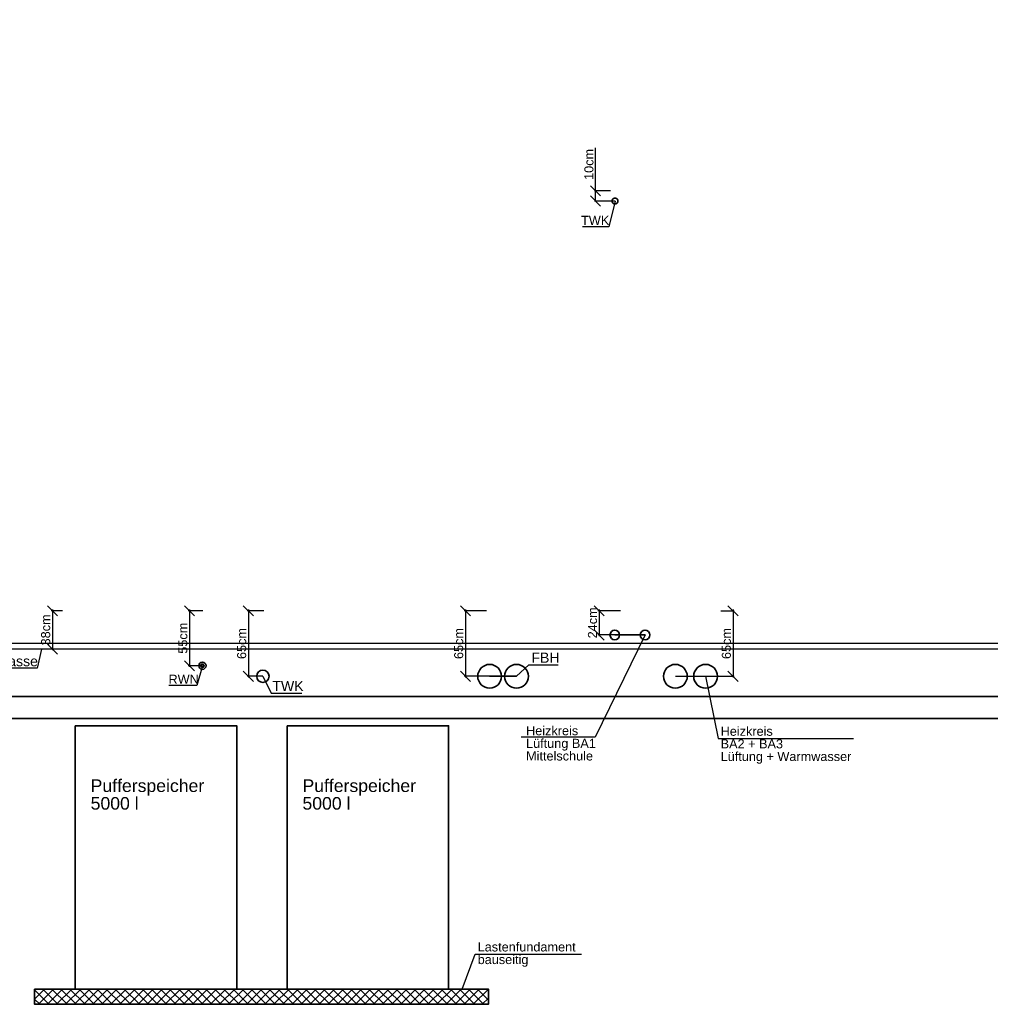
# Model space of a CAD drawing. Header units: millimetres. Extents: x -101964 to 1, y -45491 to 0.
# Tile 6 of 11: x -57923 to -48300, y -43875 to -34118. Entities that reach past the tile are written whole.
import ezdxf
from ezdxf import colors
from ezdxf.entities.mleader import LeaderData, LeaderLine
from ezdxf.math import Vec2, Vec3

# ---------------------------------------------------------------- set-up
doc = ezdxf.new("R2010")
doc.units = ezdxf.units.MM
doc.header["$LTSCALE"] = 20
doc.linetypes.add('STRICHLINIE', pattern=[19.05, 12.7, -6.35])
doc.layers.get('DEFPOINTS').update_dxf_attribs({"color": 2})
for name, color, linetype, lineweight in [('C-Komponenten-Text', 7, 'Continuous', 18), ('E-Trasse', 4, 'Continuous', 30), ('H-Geothermie-Rücklauf', 60, 'STRICHLINIE', 35), ('H-Geothermie-Vorlauf', 102, 'Continuous', 35), ('H-Heizung-Rücklauf-HT', 140, 'STRICHLINIE', 35), ('H-Heizung-Vorlauf-HT', 10, 'Continuous', 35), ('H-Komponenten', 7, 'Continuous', 35), ('H-Komponenten-Text', 7, 'Continuous', 18), ('L-Komponenten-Text', 7, 'Continuous', 18), ('S-Komponenten-Text', 7, 'Continuous', 18), ('S-Regenwassernutzung', 142, 'STRICHLINIE', 35), ('S-Trinkwasser-kalt', 90, 'STRICHLINIE', 35), ('Z-Aussparungen-Schlitze-Bemassung', 7, 'Continuous', 18)]:
    doc.layers.add(name, color=color, linetype=linetype, lineweight=lineweight)
doc.layers.add('H-Heizung-Rücklauf-NT', color=7, linetype='STRICHLINIE', lineweight=35, true_color=0x7fdfff)
doc.layers.add('H-Heizung-Vorlauf-NT', color=7, linetype='Continuous', lineweight=35, true_color=0xff7f7f)
doc.styles.add('ERSTELLTER_STIL_2', font='arial.ttf')
doc.styles.get("Standard").update_dxf_attribs({"font": 'arial.ttf'})
doc.dimstyles.new('1-10 cm', dxfattribs={"dimtxt": 125, "dimasz": 25, "dimexe": 12, "dimexo": 12, "dimgap": 20, "dimtad": 1, "dimdec": 0, "dimlfac": 0.1, "dimzin": 0, "dimtxsty": 'Standard', "dimblk": 'OBLIQUE', "dimcen": 0.09, "dimdle": 12, "dimadec": 0, "dimazin": 0, "dimtfac": 1, "dimtdec": 0, "dimtofl": 0, "dimtmove": 0, "dimatfit": 3, "dimldrblk": 'OBLIQUE', "dimfxl": 1, "dimtolj": 1, "dimtzin": 0, "dimarcsym": 0})

# ---------------------------------------------------------------- blocks, each defined once
blk = doc.blocks.new('_None')
blk = doc.blocks.new('_Oblique')
at = {"color": 0, "linetype": 'ByBlock', "lineweight": -2}
blk.add_line((-0.5, -0.5), (0.5, 0.5), dxfattribs=at)
blk = doc.blocks.new('*D83')
at = {"layer": 'DEFPOINTS', "color": 0, "transparency": 16777216}
for p in [(-57499.3, -39975.4), (-57599.3, -40355.4), (-57470.2, -40355.4)]:
    blk.add_point(p, dxfattribs=at)
at = {"layer": 'Z-Aussparungen-Schlitze-Bemassung', "color": 0, "lineweight": -2, "transparency": 16777216}
for p, q in [((-57499.3, -39975.4), (-57611.3, -39975.4)), ((-57599.3, -39963.4), (-57599.3, -40367.4)), ((-57470.2, -40355.4), (-57611.3, -40355.4))]:
    blk.add_line(p, q, dxfattribs=at)
at = {"layer": 'Z-Aussparungen-Schlitze-Bemassung', "color": 0, "lineweight": -2, "transparency": 16777216, "xscale": 100, "yscale": 100, "zscale": 100}
for p, rotation in [((-57599.3, -39975.4), 90), ((-57599.3, -40355.4), 270)]:
    blk.add_blockref('_Oblique', p, dxfattribs=dict(at, rotation=rotation))
at = {"layer": 'Z-Aussparungen-Schlitze-Bemassung', "color": 0, "transparency": 16777216, "insert": (-57665.3, -40165.4), "char_height": 90, "attachment_point": 5, "rotation": 90}
blk.add_mtext('\\A1;38cm', dxfattribs=at)
blk = doc.blocks.new('*D84')
at = {"layer": 'DEFPOINTS', "color": 0, "transparency": 16777216}
for p in [(-56106.7, -39975.4), (-56239.9, -40520.4), (-56111.9, -40520.4)]:
    blk.add_point(p, dxfattribs=at)
at = {"layer": 'Z-Aussparungen-Schlitze-Bemassung', "color": 0, "lineweight": -2, "transparency": 16777216}
for p, q in [((-56106.7, -39975.4), (-56251.9, -39975.4)), ((-56239.9, -39963.4), (-56239.9, -40532.4)), ((-56111.9, -40520.4), (-56251.9, -40520.4))]:
    blk.add_line(p, q, dxfattribs=at)
at = {"layer": 'Z-Aussparungen-Schlitze-Bemassung', "color": 0, "lineweight": -2, "transparency": 16777216, "xscale": 100, "yscale": 100, "zscale": 100}
for p, rotation in [((-56239.9, -39975.4), 90), ((-56239.9, -40520.4), 270)]:
    blk.add_blockref('_Oblique', p, dxfattribs=dict(at, rotation=rotation))
at = {"layer": 'Z-Aussparungen-Schlitze-Bemassung', "color": 0, "transparency": 16777216, "insert": (-56305.7, -40247.9), "char_height": 90, "attachment_point": 5, "rotation": 90}
blk.add_mtext('\\A1;55cm', dxfattribs=at)
blk = doc.blocks.new('*D85')
at = {"layer": 'DEFPOINTS', "color": 0, "transparency": 16777216}
for p in [(-53294.4, -39975.4), (-53504.6, -40625.4), (-52997.9, -40625.4)]:
    blk.add_point(p, dxfattribs=at)
at = {"layer": 'Z-Aussparungen-Schlitze-Bemassung', "color": 0, "lineweight": -2, "transparency": 16777216}
for p, q in [((-53294.4, -39975.4), (-53516.6, -39975.4)), ((-53504.6, -39963.4), (-53504.6, -40637.4)), ((-52997.9, -40625.4), (-53516.6, -40625.4))]:
    blk.add_line(p, q, dxfattribs=at)
at = {"layer": 'Z-Aussparungen-Schlitze-Bemassung', "color": 0, "lineweight": -2, "transparency": 16777216, "xscale": 100, "yscale": 100, "zscale": 100}
for p, rotation in [((-53504.6, -39975.4), 90), ((-53504.6, -40625.4), 270)]:
    blk.add_blockref('_Oblique', p, dxfattribs=dict(at, rotation=rotation))
at = {"layer": 'Z-Aussparungen-Schlitze-Bemassung', "color": 0, "transparency": 16777216, "insert": (-53570.6, -40300.4), "char_height": 90, "attachment_point": 5, "rotation": 90}
blk.add_mtext('\\A1;65cm', dxfattribs=at)
blk = doc.blocks.new('*D86')
at = {"layer": 'DEFPOINTS', "color": 0, "transparency": 16777216}
for p in [(-51967.7, -39975.4), (-52178, -40215.4), (-51723.2, -40215.4)]:
    blk.add_point(p, dxfattribs=at)
at = {"layer": 'Z-Aussparungen-Schlitze-Bemassung', "color": 0, "lineweight": -2, "transparency": 16777216}
for p, q in [((-51967.7, -39975.4), (-52190, -39975.4)), ((-52178, -39963.4), (-52178, -40227.4)), ((-51723.2, -40215.4), (-52190, -40215.4))]:
    blk.add_line(p, q, dxfattribs=at)
at = {"layer": 'Z-Aussparungen-Schlitze-Bemassung', "color": 0, "lineweight": -2, "transparency": 16777216, "xscale": 100, "yscale": 100, "zscale": 100}
for p, rotation in [((-52178, -39975.4), 90), ((-52178, -40215.4), 270)]:
    blk.add_blockref('_Oblique', p, dxfattribs=dict(at, rotation=rotation))
at = {"layer": 'Z-Aussparungen-Schlitze-Bemassung', "color": 0, "transparency": 16777216, "insert": (-52243.9, -40095.4), "char_height": 90, "attachment_point": 5, "rotation": 90}
blk.add_mtext('\\A1;24cm', dxfattribs=at)
blk = doc.blocks.new('*D87')
at = {"layer": 'DEFPOINTS', "color": 0, "transparency": 16777216}
for p in [(-50971, -39975.4), (-51422.8, -40625.4), (-50851, -40625.4)]:
    blk.add_point(p, dxfattribs=at)
at = {"layer": 'Z-Aussparungen-Schlitze-Bemassung', "color": 0, "lineweight": -2, "transparency": 16777216}
for p, q in [((-50971, -39975.4), (-50839, -39975.4)), ((-50851, -39963.4), (-50851, -40637.4)), ((-51422.8, -40625.4), (-50839, -40625.4))]:
    blk.add_line(p, q, dxfattribs=at)
at = {"layer": 'Z-Aussparungen-Schlitze-Bemassung', "color": 0, "lineweight": -2, "transparency": 16777216, "xscale": 100, "yscale": 100, "zscale": 100}
for p, rotation in [((-50851, -39975.4), 90), ((-50851, -40625.4), 270)]:
    blk.add_blockref('_Oblique', p, dxfattribs=dict(at, rotation=rotation))
at = {"layer": 'Z-Aussparungen-Schlitze-Bemassung', "color": 0, "transparency": 16777216, "insert": (-50916.9, -40300.4), "char_height": 90, "attachment_point": 5, "rotation": 90}
blk.add_mtext('\\A1;65cm', dxfattribs=at)
blk = doc.blocks.new('*D88')
at = {"layer": 'DEFPOINTS', "color": 0, "transparency": 16777216}
for p in [(-55504.2, -39975.4), (-55656.3, -40625.4), (-55511.9, -40625.4)]:
    blk.add_point(p, dxfattribs=at)
at = {"layer": 'Z-Aussparungen-Schlitze-Bemassung', "color": 0, "lineweight": -2, "transparency": 16777216}
for p, q in [((-55504.2, -39975.4), (-55668.3, -39975.4)), ((-55656.3, -39963.4), (-55656.3, -40637.4)), ((-55511.9, -40625.4), (-55668.3, -40625.4))]:
    blk.add_line(p, q, dxfattribs=at)
at = {"layer": 'Z-Aussparungen-Schlitze-Bemassung', "color": 0, "lineweight": -2, "transparency": 16777216, "xscale": 100, "yscale": 100, "zscale": 100}
for p, rotation in [((-55656.3, -39975.4), 90), ((-55656.3, -40625.4), 270)]:
    blk.add_blockref('_Oblique', p, dxfattribs=dict(at, rotation=rotation))
at = {"layer": 'Z-Aussparungen-Schlitze-Bemassung', "color": 0, "transparency": 16777216, "insert": (-55722.3, -40300.4), "char_height": 90, "attachment_point": 5, "rotation": 90}
blk.add_mtext('\\A1;65cm', dxfattribs=at)
blk = doc.blocks.new('*D98')
at = {"layer": 'DEFPOINTS', "color": 0, "transparency": 16777216}
for p in [(-52065, -35815.4), (-52213.6, -35915.4), (-52021.2, -35915.4)]:
    blk.add_point(p, dxfattribs=at)
at = {"layer": 'Z-Aussparungen-Schlitze-Bemassung', "color": 0, "lineweight": -2, "transparency": 16777216}
for p, q in [((-52213.6, -35815.4), (-52213.6, -35389.7)), ((-52213.6, -35915.4), (-52213.6, -35803.4)), ((-52065, -35815.4), (-52225.6, -35815.4)), ((-52021.2, -35915.4), (-52225.6, -35915.4))]:
    blk.add_line(p, q, dxfattribs=at)
at = {"layer": 'Z-Aussparungen-Schlitze-Bemassung', "color": 0, "lineweight": -2, "transparency": 16777216, "xscale": 100, "yscale": 100, "zscale": 100}
for p, rotation in [((-52213.6, -35815.4), 90), ((-52213.6, -35915.4), 270)]:
    blk.add_blockref('_Oblique', p, dxfattribs=dict(at, rotation=rotation))
at = {"layer": 'Z-Aussparungen-Schlitze-Bemassung', "color": 0, "transparency": 16777216, "insert": (-52279.6, -35552.6), "char_height": 90, "attachment_point": 5, "rotation": 90}
blk.add_mtext('\\A1;10cm', dxfattribs=at)

msp = doc.modelspace()

# ---------------------------------------------------------------- hatches: boundary and pattern name
at = {"layer": 'H-Komponenten', "lineweight": 9}
h = msp.add_hatch(dxfattribs=at)
h.set_pattern_fill('ANSI37', color=256, scale=20)
h.set_pattern_definition([(45, (4816.806, 0), (-44.90128, 44.90128), []), (135, (4816.806, 0), (-44.90128, -44.90128), [])])
h.paths.add_polyline_path([(-57775.99, -43725.38), (-53276.21, -43725.16), (-53276.21, -43875.27), (-57775.99, -43875.49)])

# ---------------------------------------------------------------- linework, layer by layer
at = {"layer": 'E-Trasse'}
msp.add_lwpolyline([(-42021.89, -40355.38), (-61825.76, -40355.38), (-61825.76, -40295.38), (-42021.89, -40295.38), (-42021.89, -40355.38)], dxfattribs=at)
at = {"layer": 'H-Geothermie-Rücklauf'}
msp.add_lwpolyline([(-44077.84, -41044.38), (-60802.45, -41044.38), (-60802.45, -41675.38), (-61021.45, -41675.38), (-61021.45, -40825.38), (-44077.84, -40825.38)], dxfattribs=at)
at = {"layer": 'H-Geothermie-Vorlauf'}
msp.add_lwpolyline([(-43477.84, -41044.38), (-61252.95, -41044.38), (-61252.95, -41675.38), (-61471.95, -41675.38), (-61471.95, -40825.38), (-43477.84, -40825.38)], dxfattribs=at)
at = {"layer": 'H-Heizung-Rücklauf-HT', "linetype": 'ByBlock'}
for centre, radius in [((-52023.39, -40215.38), 47.5), ((-51422.84, -40625.38), 118)]:
    msp.add_circle(centre, radius, dxfattribs=at)
at = {"layer": 'H-Heizung-Rücklauf-NT', "linetype": 'ByBlock'}
msp.add_circle((-52997.89, -40625.38), 118, dxfattribs=at)
at = {"layer": 'H-Heizung-Vorlauf-HT'}
for centre, radius in [((-51723.22, -40215.38), 47.5), ((-51122.84, -40625.38), 118)]:
    msp.add_circle(centre, radius, dxfattribs=at)
at = {"layer": 'H-Heizung-Vorlauf-NT'}
msp.add_circle((-53263.89, -40625.38), 118, dxfattribs=at)
at = {"layer": 'H-Komponenten'}
for points in [[(-57371.89, -41115.38), (-55771.89, -41115.38), (-55771.89, -43725.38), (-57371.89, -43725.38)], [(-55271.89, -41115.38), (-53671.89, -41115.38), (-53671.89, -43725.38), (-55271.89, -43725.38)], [(-57775.99, -43725.38), (-53276.21, -43725.16), (-53276.21, -43875.27), (-57775.99, -43875.49)]]:
    msp.add_lwpolyline(points, close=True, dxfattribs=at)
at = {"layer": 'S-Regenwassernutzung', "color": 0, "linetype": 'ByBlock'}
msp.add_circle((-56111.89, -40520.38), 36, dxfattribs=at)
at = {"layer": 'S-Regenwassernutzung'}
msp.add_circle((-56111.89, -40520.38), 16, dxfattribs=at)
at = {"layer": 'S-Trinkwasser-kalt'}
msp.add_circle((-52021.17, -35915.38), 29, dxfattribs=at)
at = {"layer": 'S-Trinkwasser-kalt', "linetype": 'ByBlock'}
msp.add_circle((-55511.89, -40625.38), 61, dxfattribs=at)

# ---------------------------------------------------------------- dimensions: what is measured, and where the dimension line sits
at = {"layer": 'Z-Aussparungen-Schlitze-Bemassung'}
for base, p1, p2, picture, middle in [((-52213.62, -35915.38), (-52065.03, -35815.38), (-52021.17, -35915.38), '*D98', (-52213.62, -35552.55)), ((-57599.29, -40355.38), (-57499.25, -39975.38), (-57470.2, -40355.38), '*D83', (-57599.29, -40165.38)), ((-56239.88938509, -40520.38093779), (-56106.66999073, -39975.38093779), (-56111.89226925, -40520.38093779), '*D84', (-56239.88938509, -40247.88093779)), ((-55656.32, -40625.38), (-55504.21, -39975.38), (-55511.89, -40625.38), '*D88', (-55656.32, -40300.38)), ((-53504.64, -40625.38), (-53294.37, -39975.38), (-52997.89, -40625.38), '*D85', (-53504.64, -40300.38)), ((-52177.99, -40215.38), (-51967.73, -39975.38), (-51723.22, -40215.38), '*D86', (-52177.99, -40095.38)), ((-50850.96, -40625.38), (-50970.96, -39975.38), (-51422.84, -40625.38), '*D87', (-50850.96, -40300.38))]:
    dim = msp.add_linear_dim(base=base, p1=p1, p2=p2, angle=270, dimstyle='1-10 cm', override={"dimtxt": 90, "dimasz": 100, "dimexo": 0, "dimpost": 'cm'}, dxfattribs=at)
    dim.commit()
    dim.dimension.update_dxf_attribs({"geometry": picture, "text_midpoint": middle, "dimtype": 160})

# ---------------------------------------------------------------- leaders
at = {"layer": 'C-Komponenten-Text'}
ml = msp.add_multileader_mtext('Standard', dxfattribs=at)
ml.set_content('MSR-Schrank\\PBxHxT\\P1600x2000x400mm', color=256)
ml.set_leader_properties()
ml.set_arrow_properties(name='NONE')
ml.build(insert=Vec2(0, 0))
ml.multileader.update_dxf_attribs({"text_left_attachment_type": 6, "text_right_attachment_type": 6, "dogleg_length": 0, "arrow_head_size": 0})
ctx = ml.context
ctx.base_point, ctx.char_height, ctx.arrow_head_size, ctx.landing_gap_size, ctx.plane_origin = Vec3(-64241.13, -43191.24), 125, 0, 0, Vec3(-63598.58, -40481.97)
ctx.left_attachment, ctx.right_attachment = 6, 6
notes = []
notes.append((ctx, [(0, (0, 0, 0), (0, 0), (1, 0), 1, [])]))
ctx.mtext.insert, ctx.mtext.line_spacing_factor, ctx.mtext.flow_direction = Vec3(-64241.13, -43041.24), 0.84, 5
at = {"layer": 'E-Trasse', "lineweight": 9}
ml = msp.add_multileader_mtext('Standard', dxfattribs=at)
ml.set_content('E-Trasse', color=256)
ml.set_leader_properties()
ml.set_arrow_properties(name='NONE')
ml.build(insert=Vec2(0, 0))
ml.multileader.update_dxf_attribs({"text_left_attachment_type": 6, "text_right_attachment_type": 6, "dogleg_length": 0, "arrow_head_size": 0})
ctx = ml.context
ctx.base_point, ctx.char_height, ctx.arrow_head_size, ctx.landing_gap_size, ctx.plane_origin = Vec3(-58318.93, -40545.84), 100, 0, 10, Vec3(-58284.29, -40812.4)
ctx.left_attachment, ctx.right_attachment = 6, 6
notes.append((ctx, [(1, (1, 1, 0), (-57749.14, -40545.84), (-1, 0), 0, [(0, [(-57706.16, -40355.38)], 0, [])])]))
ctx.mtext.insert, ctx.mtext.width, ctx.mtext.line_spacing_factor, ctx.mtext.line_spacing_style, ctx.mtext.flow_direction = Vec3(-58308.93, -40425.84), 2554.4454, 0.87, 2, 5
at = {"layer": 'H-Komponenten-Text'}
ml = msp.add_multileader_mtext('Standard', dxfattribs=at)
ml.set_content('Wärmepumpe\\PBxHxT\\P2241x2050x901', color=256)
ml.set_leader_properties()
ml.set_arrow_properties(name='NONE')
ml.build(insert=Vec2(0, 0))
ml.multileader.update_dxf_attribs({"text_left_attachment_type": 6, "text_right_attachment_type": 6, "dogleg_length": 0, "arrow_head_size": 0})
ctx = ml.context
ctx.base_point, ctx.char_height, ctx.arrow_head_size, ctx.landing_gap_size, ctx.plane_origin, ctx.plane_x_axis, ctx.plane_y_axis = Vec3(-61257.91, -43227.59), 125, 0, 0, Vec3(-63967.17, -42585.04), Vec3(0, 1), Vec3(-1, 0)
ctx.left_attachment, ctx.right_attachment = 6, 6
notes.append((ctx, [(0, (0, 0, 0), (0, 0), (1, 0), 1, [])]))
ctx.mtext.insert, ctx.mtext.text_direction, ctx.mtext.rotation, ctx.mtext.width, ctx.mtext.line_spacing_factor, ctx.mtext.flow_direction = Vec3(-61407.91, -43227.59), Vec3(0, 1), 1.5707963, 1087.2271, 0.84, 5
ml = msp.add_multileader_mtext('Standard', dxfattribs=at)
ml.set_content('Pufferspeicher\\P5000 l', color=256)
ml.set_leader_properties()
ml.set_arrow_properties(name='NONE')
ml.build(insert=Vec2(0, 0))
ml.multileader.update_dxf_attribs({"text_left_attachment_type": 6, "text_right_attachment_type": 6, "dogleg_length": 0, "arrow_head_size": 0})
ctx = ml.context
ctx.base_point, ctx.char_height, ctx.arrow_head_size, ctx.landing_gap_size, ctx.plane_origin = Vec3(-57219.83, -41796.51), 125, 0, 0, Vec3(-56577.28, -39087.25)
ctx.left_attachment, ctx.right_attachment = 6, 6
notes.append((ctx, [(0, (0, 0, 0), (0, 0), (1, 0), 1, [])]))
ctx.mtext.insert, ctx.mtext.width, ctx.mtext.line_spacing_factor, ctx.mtext.flow_direction = Vec3(-57219.83, -41646.51), 1087.2271, 0.84, 5
ml = msp.add_multileader_mtext('Standard', dxfattribs=at)
ml.set_content('Pufferspeicher\\P5000 l', color=256)
ml.set_leader_properties()
ml.set_arrow_properties(name='NONE')
ml.build(insert=Vec2(0, 0))
ml.multileader.update_dxf_attribs({"text_left_attachment_type": 6, "text_right_attachment_type": 6, "dogleg_length": 0, "arrow_head_size": 0})
ctx = ml.context
ctx.base_point, ctx.char_height, ctx.arrow_head_size, ctx.landing_gap_size, ctx.plane_origin = Vec3(-55119.83, -41796.51), 125, 0, 0, Vec3(-54477.28, -39087.25)
ctx.left_attachment, ctx.right_attachment = 6, 6
notes.append((ctx, [(0, (0, 0, 0), (0, 0), (1, 0), 1, [])]))
ctx.mtext.insert, ctx.mtext.width, ctx.mtext.line_spacing_factor, ctx.mtext.flow_direction = Vec3(-55119.83, -41646.51), 1087.2271, 0.84, 5
ml = msp.add_multileader_mtext('Standard', dxfattribs=at)
ml.set_content('Heizkreis \\PLüftung BA1\\PMittelschule', color=256)
ml.set_leader_properties()
ml.set_arrow_properties(name='NONE')
ml.build(insert=Vec2(0, 0))
ml.multileader.update_dxf_attribs({"text_left_attachment_type": 6, "text_right_attachment_type": 6, "dogleg_length": 0, "arrow_head_size": 0})
ctx = ml.context
ctx.base_point, ctx.char_height, ctx.arrow_head_size, ctx.landing_gap_size, ctx.plane_origin = Vec3(-52927.97, -41227.35), 90, 0, 25, Vec3(-46676.83, -38910.29)
ctx.left_attachment, ctx.right_attachment = 6, 6
notes.append((ctx, [(0, (1, 1, 0), (-52218.2, -41227.35), (-1, 0), 0, [(0, [(-52023.39, -40215.38), (-51723.22, -40215.38)], 0, [])])]))
ctx.mtext.insert, ctx.mtext.line_spacing_factor, ctx.mtext.flow_direction = Vec3(-52902.97, -41119.35), 0.833333, 5
ml = msp.add_multileader_mtext('Standard', dxfattribs=at)
ml.set_content('FBH', color=256)
ml.set_leader_properties()
ml.set_arrow_properties(name='NONE')
ml.build(insert=Vec2(0, 0))
ml.multileader.update_dxf_attribs({"text_left_attachment_type": 6, "text_right_attachment_type": 6, "dogleg_length": 0, "arrow_head_size": 0})
ctx = ml.context
ctx.base_point, ctx.char_height, ctx.arrow_head_size, ctx.landing_gap_size, ctx.plane_origin = Vec3(-52875.29, -40510.9), 100, 0, 25, Vec3(-47012.95, -38479.6)
ctx.left_attachment, ctx.right_attachment = 6, 6
notes.append((ctx, [(1, (1, 1, 0), (-52875.29, -40510.9), (1, 0), 0, [(0, [(-53263.89, -40625.38), (-52997.89, -40625.38)], 0, [])])]))
ctx.mtext.insert, ctx.mtext.line_spacing_factor, ctx.mtext.flow_direction = Vec3(-52850.29, -40390.9), 0.833333, 5
ml = msp.add_multileader_mtext('Standard', dxfattribs=at)
ml.set_content('Heizkreis \\PBA2 + BA3\\PLüftung + Warmwasser', color=256)
ml.set_leader_properties()
ml.set_arrow_properties(name='NONE')
ml.build(insert=Vec2(0, 0))
ml.multileader.update_dxf_attribs({"text_left_attachment_type": 6, "text_right_attachment_type": 6, "dogleg_length": 0, "arrow_head_size": 0})
ctx = ml.context
ctx.base_point, ctx.char_height, ctx.arrow_head_size, ctx.landing_gap_size, ctx.plane_origin = Vec3(-50998.81, -41240.91), 90, 0, 25, Vec3(-46158.4, -37414.14)
ctx.left_attachment, ctx.right_attachment = 6, 6
notes.append((ctx, [(1, (1, 1, 0), (-50998.81, -41240.91), (1, 0), 0, [(0, [(-51422.84, -40625.38), (-51122.84, -40625.38)], 0, [])])]))
ctx.mtext.insert, ctx.mtext.line_spacing_factor, ctx.mtext.flow_direction = Vec3(-50973.81, -41124.45), 0.833333, 5
ml = msp.add_multileader_mtext('Standard', dxfattribs=at)
ml.set_content('Lastenfundament\\Pbauseitig', color=256)
ml.set_leader_properties()
ml.set_arrow_properties(name='NONE')
ml.build(insert=Vec2(0, 0))
ml.multileader.update_dxf_attribs({"text_left_attachment_type": 6, "text_right_attachment_type": 6, "dogleg_length": 0, "arrow_head_size": 0})
ctx = ml.context
ctx.base_point, ctx.char_height, ctx.arrow_head_size, ctx.landing_gap_size, ctx.plane_origin = Vec3(-53407.68, -43378.15), 90, 0, 25, Vec3(-47115.69, -40934.01)
ctx.left_attachment, ctx.right_attachment = 6, 6
notes.append((ctx, [(1, (1, 1, 0), (-53407.68, -43378.15), (1, 0), 0, [(0, [(-53537.85, -43725.17)], 0, [])])]))
ctx.mtext.insert, ctx.mtext.line_spacing_factor, ctx.mtext.flow_direction = Vec3(-53382.68, -43261.69), 0.833333, 5
at = {"layer": 'L-Komponenten-Text'}
ml = msp.add_multileader_mtext('Standard', dxfattribs=at)
ml.set_content('Lüftungsgerät\\PLxBxH\\P4576x1627x1594mm\\P~7000m³/h; ~1500kg', color=256, style='ERSTELLTER_STIL_2')
ml.set_leader_properties()
ml.set_arrow_properties(name='NONE')
ml.build(insert=Vec2(0, 0))
ml.multileader.update_dxf_attribs({"text_left_attachment_type": 6, "text_right_attachment_type": 6, "dogleg_length": 0, "arrow_head_size": 0})
ctx = ml.context
ctx.base_point, ctx.char_height, ctx.arrow_head_size, ctx.landing_gap_size, ctx.plane_origin = Vec3(-167667.27, -42678.66), 150, 0, 100000, Vec3(128641.48, -3080120.47)
ctx.left_attachment, ctx.right_attachment = 6, 6
notes.append((ctx, [(0, (0, 0, 0), (0, 0), (1, 0), 1, [])]))
ctx.mtext.insert, ctx.mtext.line_spacing_factor, ctx.mtext.flow_direction = Vec3(-67667.27, -42419.86), 0.864, 5
ml = msp.add_multileader_mtext('Standard', dxfattribs=at)
ml.set_content('ABL-Kanal OK= -25cm UKRD\\PZUL-Kanal OK= -80cm UKRD', color=256)
ml.set_leader_properties()
ml.set_arrow_properties(name='NONE')
ml.build(insert=Vec2(0, 0))
ml.multileader.update_dxf_attribs({"text_left_attachment_type": 6, "text_right_attachment_type": 6, "dogleg_length": 0, "arrow_head_size": 0})
ctx = ml.context
ctx.base_point, ctx.char_height, ctx.arrow_head_size, ctx.landing_gap_size, ctx.plane_origin = Vec3(-68028.57, -41412.61), 125, 0, 100, Vec3(-67059.91, -44280.17)
ctx.left_attachment, ctx.right_attachment = 6, 6
notes.append((ctx, [(0, (0, 0, 0), (0, 0), (1, 0), 1, [])]))
ctx.mtext.insert, ctx.mtext.line_spacing_factor, ctx.mtext.flow_direction = Vec3(-67928.57, -41262.61), 0.864, 5
at = {"layer": 'S-Komponenten-Text'}
ml = msp.add_multileader_mtext('Standard', dxfattribs=at)
ml.set_content('TWK', color=256, style='ERSTELLTER_STIL_2')
ml.set_leader_properties()
ml.set_arrow_properties(name='NONE')
ml.build(insert=Vec2(0, 0))
ml.multileader.update_dxf_attribs({"text_left_attachment_type": 6, "text_right_attachment_type": 6, "dogleg_length": 0, "arrow_head_size": 0})
ctx = ml.context
ctx.base_point, ctx.char_height, ctx.arrow_head_size, ctx.landing_gap_size, ctx.plane_origin = Vec3(-52357.32, -36170.09), 90, 0, 0, Vec3(9350180.43, -4979811.33)
ctx.left_attachment, ctx.right_attachment = 6, 6
notes.append((ctx, [(1, (1, 1, 0), (-52081.18, -36170.09), (-1, 0), 0, [(0, [(-52021.17, -35915.38)], 0, [])])]))
ctx.mtext.insert, ctx.mtext.line_spacing_factor, ctx.mtext.flow_direction = Vec3(-52357.32, -36062.09), 0.96, 5
ml = msp.add_multileader_mtext('Standard', dxfattribs=at)
ml.set_content('RWN', color=256, style='ERSTELLTER_STIL_2')
ml.set_leader_properties()
ml.set_arrow_properties(name='NONE')
ml.build(insert=Vec2(0, 0))
ml.multileader.update_dxf_attribs({"text_left_attachment_type": 6, "text_right_attachment_type": 6, "dogleg_length": 0, "arrow_head_size": 0})
ctx = ml.context
ctx.base_point, ctx.char_height, ctx.arrow_head_size, ctx.landing_gap_size, ctx.plane_origin = Vec3(-56447.83, -40717.26), 90, 0, 0, Vec3(9346093.86, -4984358.5)
ctx.left_attachment, ctx.right_attachment = 6, 6
notes.append((ctx, [(1, (1, 1, 0), (-56167.76, -40717.26), (-1, 0), 0, [(0, [(-56111.89, -40520.38)], 0, [])])]))
ctx.mtext.insert, ctx.mtext.line_spacing_factor, ctx.mtext.flow_direction = Vec3(-56447.83, -40609.26), 0.96, 5
at = {"layer": 'S-Komponenten-Text', "linetype": 'ByBlock', "lineweight": 9}
ml = msp.add_multileader_mtext('Standard', dxfattribs=at)
ml.set_content('TWK', color=256)
ml.set_leader_properties()
ml.set_arrow_properties(name='NONE')
ml.build(insert=Vec2(0, 0))
ml.multileader.update_dxf_attribs({"text_left_attachment_type": 6, "text_right_attachment_type": 6, "dogleg_length": 0, "arrow_head_size": 0})
ctx = ml.context
ctx.base_point, ctx.char_height, ctx.arrow_head_size, ctx.landing_gap_size, ctx.plane_origin = Vec3(-55428.49, -40791.86), 100, 0, 10, Vec3(-55141.02, -40697.57)
ctx.left_attachment, ctx.right_attachment = 6, 6
notes.append((ctx, [(0, (1, 1, 0), (-55428.49, -40791.86), (1, 0), 0, [(0, [(-55511.89, -40625.38)], 0, [])])]))
ctx.mtext.insert, ctx.mtext.width, ctx.mtext.line_spacing_factor, ctx.mtext.line_spacing_style, ctx.mtext.flow_direction = Vec3(-55418.49, -40671.86), 2554.4454, 0.87, 2, 5
for ctx, leaders in notes:
    for number, flags, end, landing, length, lines in leaders:
        leader = LeaderData()
        leader.index, (leader.has_last_leader_line, leader.has_dogleg_vector, leader.attachment_direction) = number, flags
        leader.last_leader_point, leader.dogleg_vector, leader.dogleg_length = Vec3(end), Vec3(landing), length
        for number, points, colour, breaks in lines:
            line = LeaderLine()
            line.index, line.vertices, line.color, line.breaks = number, Vec3.list(points), colors.encode_raw_color(colour), breaks
            leader.lines.append(line)
        ctx.leaders.append(leader)

doc.saveas('drawing.dxf')
